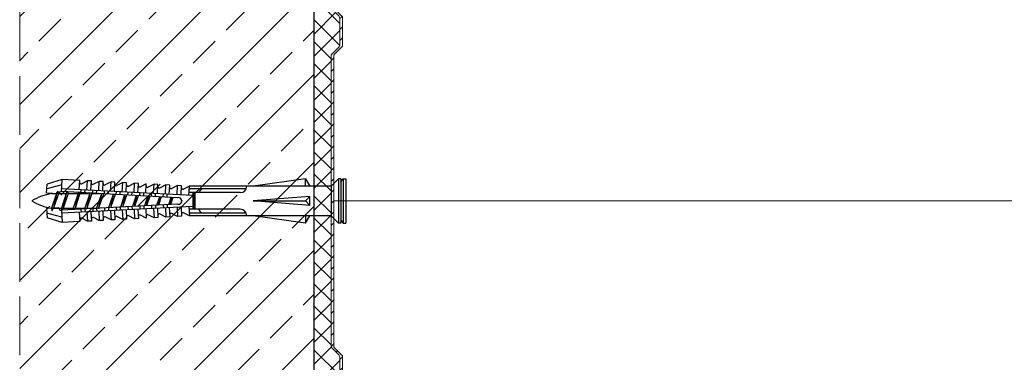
# Model space of a CAD drawing. Header units: millimetres. Extents: x 1525 to 3209, y 569 to 1600.
# Tile 11 of 15: x 2907 to 3108, y 816 to 886. Entities that reach past the tile are written whole.
import ezdxf

# ---------------------------------------------------------------- set-up
doc = ezdxf.new("R2010")
doc.units = ezdxf.units.MM
doc.linetypes.add('ACAD_ISO02W100', pattern=[15, 12, -3])
for name, color, linetype, lineweight in [('_ISOVER WELNA', 7, 'BATTING', 9), ('_RIGIPS AKCESORIA', 7, 'Continuous', 18), ('_RIGIPS PROFIL', 7, 'Continuous', 18), ('KRESKOWANIE', 7, 'Continuous', 9), ('PRZERYWANA', 7, 'ACAD_ISO02W100', 9)]:
    doc.layers.add(name, color=color, linetype=linetype, lineweight=lineweight)
doc.linetypes.add('BATTING', pattern='A,0.00254,-2.54,[134,ltypeshp.shx,S=2.54,R=0,X=-2.54,Y=0],-5.08,[134,ltypeshp.shx,S=2.54,R=180,X=2.54,Y=0],-2.54', length=10.16254)

# ---------------------------------------------------------------- blocks, each defined once
blk = doc.blocks.new('CW 100 ULTRASTIL')
h = blk.add_hatch()
h.set_pattern_fill('ANSI31', color=256, scale=0.5, style=0)
h.paths.add_polyline_path([(179.46, 109.85, -0.198912), (179.6, 110.2), (181.11, 111.71, 0.198912), (181.26, 112.06), (181.26, 117.65, 0.198912), (181.11, 118), (179.6, 119.51, -0.198912), (179.46, 119.86), (179.46, 128.31, -0.414214), (180.26, 129.11), (188.58, 129.11, -0.198912), (188.93, 128.96), (189.64, 128.25, 0.198912), (189.99, 128.11), (190.58, 128.11, 0.198912), (190.93, 128.25), (191.64, 128.96, -0.198912), (191.99, 129.11), (201.28, 129.11, -0.198912), (201.63, 128.96), (202.34, 128.25, 0.198912), (202.69, 128.11), (203.28, 128.11, 0.198912), (203.63, 128.25), (204.34, 128.96, -0.198912), (204.69, 129.11), (213.98, 129.11, -0.198912), (214.33, 128.96), (215.04, 128.25, 0.198912), (215.39, 128.11), (215.98, 128.11, 0.198912), (216.33, 128.25), (217.04, 128.96, -0.198912), (217.39, 129.11), (226.56, 129.11, -0.414214), (227.36, 128.31), (227.36, 123.66), (227.91, 123.66), (227.91, 128.86, 0.414214), (227.11, 129.66), (217.39, 129.66, 0.198912), (217.04, 129.51), (216.33, 128.8, -0.198912), (215.98, 128.66), (215.39, 128.66, -0.198912), (215.04, 128.8), (214.33, 129.51, 0.198912), (213.98, 129.66), (204.69, 129.66, 0.198912), (204.34, 129.51), (203.63, 128.8, -0.198912), (203.28, 128.66), (202.69, 128.66, -0.198912), (202.34, 128.8), (201.63, 129.51, 0.198912), (201.28, 129.66), (191.99, 129.66, 0.198912), (191.64, 129.51), (190.93, 128.8, -0.198912), (190.58, 128.66), (189.99, 128.66, -0.198912), (189.64, 128.8), (188.93, 129.51, 0.198912), (188.58, 129.66), (179.71, 129.66, 0.414214), (178.91, 128.86), (178.91, 119.86, 0.198912), (179.05, 119.51), (180.56, 118, -0.198912), (180.71, 117.65), (180.71, 112.06, -0.198912), (180.56, 111.71), (179.05, 110.2, 0.198912), (178.91, 109.85), (178.91, 50.66, 0.198912), (179.05, 50.31), (180.56, 48.8, -0.198912), (180.71, 48.45), (180.71, 42.86, -0.198912), (180.56, 42.51), (179.05, 41, 0.198912), (178.91, 40.65), (178.91, 31.66, 0.414214), (179.71, 30.86), (188.58, 30.86, 0.198912), (188.93, 31), (189.64, 31.71, -0.198912), (189.99, 31.86), (190.58, 31.86, -0.198912), (190.93, 31.71), (191.64, 31, 0.198912), (191.99, 30.86), (201.28, 30.86, 0.198912), (201.63, 31), (202.34, 31.71, -0.198912), (202.69, 31.86), (203.28, 31.86, -0.198912), (203.63, 31.71), (204.34, 31, 0.198912), (204.69, 30.86), (213.98, 30.86, 0.198912), (214.33, 31), (215.04, 31.71, -0.198912), (215.39, 31.86), (215.98, 31.86, -0.198912), (216.33, 31.71), (217.04, 31, 0.198912), (217.39, 30.86), (224.11, 30.86, 0.414214), (224.91, 31.66), (224.91, 36.86), (224.36, 36.86), (224.36, 32.21, -0.414214), (223.56, 31.41), (217.39, 31.41, -0.198912), (217.04, 31.55), (216.33, 32.26, 0.198912), (215.98, 32.41), (215.39, 32.41, 0.198912), (215.04, 32.26), (214.33, 31.55, -0.198912), (213.98, 31.41), (204.69, 31.41, -0.198912), (204.34, 31.55), (203.63, 32.26, 0.198912), (203.28, 32.41), (202.69, 32.41, 0.198912), (202.34, 32.26), (201.63, 31.55, -0.198912), (201.28, 31.41), (191.99, 31.41, -0.198912), (191.64, 31.55), (190.93, 32.26, 0.198912), (190.58, 32.41), (189.99, 32.41, 0.198912), (189.64, 32.26), (188.93, 31.55, -0.198912), (188.58, 31.41), (180.26, 31.41, -0.414214), (179.46, 32.21), (179.46, 40.65, -0.198912), (179.6, 41), (181.11, 42.51, 0.198912), (181.26, 42.86), (181.26, 48.45, 0.198912), (181.11, 48.8), (179.6, 50.31, -0.198912), (179.46, 50.66)])
at = {"layer": '_RIGIPS PROFIL'}
for p, q in [((178.91, 128.86), (178.91, 119.86)), ((188.58, 129.66), (179.71, 129.66)), ((188.58, 129.11), (180.26, 129.11)), ((188.93, 129.51), (189.64, 128.8)), ((188.93, 128.96), (189.64, 128.25)), ((190.58, 128.66), (189.99, 128.66)), ((191.64, 129.51), (190.93, 128.8)), ((191.64, 128.96), (190.93, 128.25)), ((201.28, 129.66), (191.99, 129.66)), ((201.28, 129.11), (191.99, 129.11)), ((201.63, 129.51), (202.34, 128.8)), ((201.63, 128.96), (202.34, 128.25)), ((203.28, 128.66), (202.69, 128.66)), ((204.34, 129.51), (203.63, 128.8)), ((204.34, 128.96), (203.63, 128.25)), ((204.69, 129.66), (213.98, 129.66)), ((204.69, 129.11), (213.98, 129.11)), ((214.33, 129.51), (215.04, 128.8)), ((214.33, 128.96), (215.04, 128.25)), ((215.98, 128.66), (215.39, 128.66)), ((217.04, 129.51), (216.33, 128.8)), ((217.04, 128.96), (216.33, 128.25)), ((227.11, 129.66), (217.39, 129.66)), ((226.56, 129.11), (217.39, 129.11)), ((227.91, 123.66), (227.91, 128.86)), ((179.46, 128.31), (179.46, 119.86)), ((190.58, 128.11), (189.99, 128.11)), ((203.28, 128.11), (202.69, 128.11)), ((215.98, 128.11), (215.39, 128.11)), ((227.36, 123.66), (227.36, 128.31)), ((227.36, 123.66), (227.91, 123.66)), ((180.56, 118), (179.05, 119.51)), ((181.11, 118), (179.6, 119.51)), ((180.71, 117.65), (180.71, 112.06)), ((181.26, 117.65), (181.26, 112.06)), ((180.56, 111.71), (179.05, 110.2)), ((181.11, 111.71), (179.6, 110.2)), ((178.91, 109.85), (178.91, 50.66)), ((179.46, 109.85), (179.46, 50.66)), ((180.56, 48.8), (179.05, 50.31)), ((181.11, 48.8), (179.6, 50.31)), ((180.71, 42.86), (180.71, 48.45)), ((181.26, 42.86), (181.26, 48.45)), ((180.56, 42.51), (179.05, 41)), ((181.11, 42.51), (179.6, 41)), ((178.91, 31.66), (178.91, 40.65)), ((179.46, 32.21), (179.46, 40.65)), ((224.36, 36.86), (224.36, 32.21)), ((224.36, 36.86), (224.91, 36.86)), ((224.91, 36.86), (224.91, 31.66)), ((188.93, 31.55), (189.64, 32.26)), ((190.58, 32.41), (189.99, 32.41)), ((191.64, 31.55), (190.93, 32.26)), ((201.63, 31.55), (202.34, 32.26)), ((203.28, 32.41), (202.69, 32.41)), ((204.34, 31.55), (203.63, 32.26)), ((214.33, 31.55), (215.04, 32.26)), ((215.98, 32.41), (215.39, 32.41)), ((217.04, 31.55), (216.33, 32.26)), ((188.58, 30.86), (179.71, 30.86)), ((188.58, 31.41), (180.26, 31.41)), ((188.93, 31), (189.64, 31.71)), ((190.58, 31.86), (189.99, 31.86)), ((191.64, 31), (190.93, 31.71)), ((201.28, 31.41), (191.99, 31.41)), ((201.28, 30.86), (191.99, 30.86)), ((201.63, 31), (202.34, 31.71)), ((203.28, 31.86), (202.69, 31.86)), ((204.34, 31), (203.63, 31.71)), ((204.69, 31.41), (213.98, 31.41)), ((204.69, 30.86), (213.98, 30.86)), ((214.33, 31), (215.04, 31.71)), ((215.98, 31.86), (215.39, 31.86)), ((217.04, 31), (216.33, 31.71)), ((223.56, 31.41), (217.39, 31.41)), ((224.11, 30.86), (217.39, 30.86))]:
    blk.add_line(p, q, dxfattribs=at)
for centre, radius, start, end in [((179.71, 128.86), 0.8, 90, 180), ((180.26, 128.31), 0.8, 90, 180), ((188.58, 129.16), 0.5, 45, 90), ((188.58, 128.61), 0.5, 45, 90), ((189.99, 129.16), 0.5, 225, 270), ((190.58, 129.16), 0.5, 270, 315), ((191.99, 129.16), 0.5, 90, 135), ((191.99, 128.61), 0.5, 90, 135), ((201.28, 129.16), 0.5, 45, 90), ((201.28, 128.61), 0.5, 45, 90), ((202.69, 129.16), 0.5, 225, 270), ((203.28, 129.16), 0.5, 270, 315), ((204.69, 129.16), 0.5, 90, 135), ((204.69, 128.61), 0.5, 90, 135), ((213.98, 129.16), 0.5, 45, 90), ((213.98, 128.61), 0.5, 45, 90), ((215.39, 129.16), 0.5, 225, 270), ((215.98, 129.16), 0.5, 270, 315), ((217.39, 129.16), 0.5, 90, 135), ((217.39, 128.61), 0.5, 90, 135), ((226.56, 128.31), 0.8, 0, 90), ((227.11, 128.86), 0.8, 0, 90), ((189.99, 128.61), 0.5, 225, 270), ((190.58, 128.61), 0.5, 270, 315), ((202.69, 128.61), 0.5, 225, 270), ((203.28, 128.61), 0.5, 270, 315), ((215.39, 128.61), 0.5, 225, 270), ((215.98, 128.61), 0.5, 270, 315), ((179.41, 119.86), 0.5, 180, 225), ((179.96, 119.86), 0.5, 180, 225), ((180.21, 117.65), 0.5, 0, 45), ((180.76, 117.65), 0.5, 0, 45), ((180.21, 112.06), 0.5, 315, 0), ((180.76, 112.06), 0.5, 315, 0), ((179.41, 109.85), 0.5, 135, 180), ((179.96, 109.85), 0.5, 135, 180), ((179.41, 50.66), 0.5, 180, 225), ((179.96, 50.66), 0.5, 180, 225), ((180.21, 48.45), 0.5, 0, 45), ((180.76, 48.45), 0.5, 0, 45), ((180.21, 42.86), 0.5, 315, 0), ((180.76, 42.86), 0.5, 315, 0), ((179.41, 40.65), 0.5, 135, 180), ((179.96, 40.65), 0.5, 135, 180), ((180.26, 32.21), 0.8, 180, 270), ((189.99, 31.91), 0.5, 90, 135), ((190.58, 31.91), 0.5, 45, 90), ((202.69, 31.91), 0.5, 90, 135), ((203.28, 31.91), 0.5, 45, 90), ((215.39, 31.91), 0.5, 90, 135), ((215.98, 31.91), 0.5, 45, 90), ((223.56, 32.21), 0.8, 270, 0), ((179.71, 31.66), 0.8, 180, 270), ((188.58, 31.91), 0.5, 270, 315), ((188.58, 31.36), 0.5, 270, 315), ((189.99, 31.36), 0.5, 90, 135), ((190.58, 31.36), 0.5, 45, 90), ((191.99, 31.91), 0.5, 225, 270), ((191.99, 31.36), 0.5, 225, 270), ((201.28, 31.91), 0.5, 270, 315), ((201.28, 31.36), 0.5, 270, 315), ((202.69, 31.36), 0.5, 90, 135), ((203.28, 31.36), 0.5, 45, 90), ((204.69, 31.91), 0.5, 225, 270), ((204.69, 31.36), 0.5, 225, 270), ((213.98, 31.91), 0.5, 270, 315), ((213.98, 31.36), 0.5, 270, 315), ((215.39, 31.36), 0.5, 90, 135), ((215.98, 31.36), 0.5, 45, 90), ((217.39, 31.91), 0.5, 225, 270), ((217.39, 31.36), 0.5, 225, 270), ((224.11, 31.66), 0.8, 270, 0)]:
    blk.add_arc(centre, radius, start, end, dxfattribs=at)
blk = doc.blocks.new('kolek rozprezny komplet 60')
for p, q in [((393.81, 219.85), (390.76, 218.91)), ((393.68, 217.35), (393.81, 219.85)), ((397.41, 219.66), (393.81, 219.85)), ((397.31, 217.76), (397.41, 219.66)), ((399, 219.58), (397.82, 218.98)), ((398.9, 217.68), (399, 219.58)), ((399.8, 219.54), (399, 219.58)), ((399.7, 217.64), (399.8, 219.54)), ((401.4, 219.45), (400.22, 218.85)), ((401.3, 217.56), (401.4, 219.45)), ((402.2, 219.41), (401.4, 219.45)), ((402.1, 217.51), (402.2, 219.41)), ((403.8, 219.33), (402.61, 218.72)), ((403.7, 217.43), (403.8, 219.33)), ((404.6, 219.29), (403.8, 219.33)), ((404.5, 217.39), (404.6, 219.29)), ((406.19, 219.2), (405.01, 218.6)), ((406.09, 217.3), (406.19, 219.2)), ((406.99, 219.16), (406.19, 219.2)), ((406.89, 217.26), (406.99, 219.16)), ((408.59, 219.08), (407.41, 218.47)), ((408.49, 217.18), (408.59, 219.08)), ((409.39, 219.03), (408.59, 219.08)), ((409.29, 217.14), (409.39, 219.03)), ((410.99, 218.95), (409.8, 218.35)), ((410.89, 217.05), (410.99, 218.95)), ((443.47, 219.95), (432.8, 218.45)), ((443.47, 218.45), (443.47, 219.95)), ((443.47, 219.95), (444.34, 218.45)), ((450.17, 219.95), (448.67, 218.45)), ((450.17, 219.95), (450.17, 210.95)), ((450.67, 219.95), (450.17, 219.95)), ((450.67, 219.95), (450.67, 210.95)), ((450.67, 219.35), (451.17, 219.95)), ((451.17, 219.95), (451.67, 219.95)), ((451.17, 219.95), (451.17, 210.95)), ((451.67, 219.95), (451.67, 210.95)), ((390.66, 217.01), (390.76, 218.91)), ((393.15, 216.88), (390.66, 217.01)), ((393.75, 218.75), (390.71, 217.96)), ((391.67, 216.95), (392.67, 216.95)), ((392.67, 216.95), (391.67, 213.95)), ((392.67, 216.95), (392.07, 213.95)), ((393.07, 216.95), (392.07, 213.95)), ((392.67, 216.95), (393.04, 217.45)), ((393.07, 216.95), (393.04, 217.45)), ((393.07, 216.95), (394.67, 216.95)), ((394.67, 216.95), (393.67, 213.95)), ((417.38, 216.11), (393.68, 217.35)), ((420.47, 216.55), (393.71, 217.95)), ((394.67, 216.95), (394.07, 213.95)), ((395.07, 216.95), (394.07, 213.95)), ((394.67, 216.95), (394.92, 217.29)), ((395.07, 216.95), (395.05, 217.28)), ((395.07, 216.95), (397.07, 216.95)), ((397.07, 216.95), (396.07, 213.95)), ((397.07, 216.95), (396.47, 213.95)), ((397.47, 216.95), (396.47, 213.95)), ((397.07, 216.95), (397.23, 217.17)), ((397.47, 216.95), (397.46, 217.16)), ((397.47, 216.95), (399.47, 216.95)), ((397.67, 217.14), (397.71, 217.74)), ((398.47, 217.1), (398.5, 217.7)), ((399.47, 216.95), (398.47, 213.95)), ((399.47, 216.95), (398.87, 213.95)), ((399.87, 216.95), (398.87, 213.95)), ((399.47, 216.95), (399.55, 217.05)), ((399.87, 216.95), (399.87, 217.03)), ((399.87, 216.95), (401.38, 216.95)), ((400.07, 217.02), (400.1, 217.62)), ((400.87, 216.98), (400.9, 217.58)), ((401.87, 216.92), (400.87, 213.95)), ((401.87, 216.92), (401.27, 213.95)), ((402.26, 216.9), (401.27, 213.95)), ((402.47, 216.89), (402.5, 217.49)), ((403.27, 216.85), (403.3, 217.45)), ((404.86, 216.77), (404.9, 217.37)), ((405.66, 216.73), (405.69, 217.32)), ((407.26, 216.64), (407.29, 217.24)), ((408.06, 216.6), (408.09, 217.2)), ((409.66, 216.52), (409.69, 217.12)), ((410.46, 216.47), (410.49, 217.07)), ((412.59, 218.87), (411.4, 218.26)), ((412.05, 216.39), (412.09, 216.99)), ((412.49, 216.97), (412.59, 218.87)), ((413.38, 218.82), (412.59, 218.87)), ((412.85, 216.35), (412.89, 216.95)), ((413.28, 216.93), (413.38, 218.82)), ((414.98, 218.74), (413.8, 218.14)), ((414.88, 216.84), (414.98, 218.74)), ((415.78, 218.7), (414.98, 218.74)), ((415.68, 216.8), (415.78, 218.7)), ((417.38, 218.62), (416.2, 218.01)), ((417.28, 216.72), (417.38, 218.62)), ((418.18, 218.57), (417.38, 218.62)), ((418.08, 216.68), (418.18, 218.57)), ((419.78, 218.49), (418.59, 217.89)), ((419.68, 216.59), (419.78, 218.49)), ((430.17, 217.15), (419.71, 217.15)), ((431.37, 217.95), (419.75, 217.95)), ((448.67, 218.45), (419.77, 218.45)), ((420.47, 217.15), (420.47, 213.75)), ((420.67, 217.15), (420.67, 213.75)), ((420.87, 217.15), (420.87, 213.75)), ((448.67, 218.45), (448.67, 212.45)), ((448.67, 216.95), (448.67, 213.95)), ((404.22, 216.8), (403.31, 214.05)), ((404.24, 216.8), (403.7, 214.07)), ((404.62, 216.78), (403.72, 214.07)), ((406.58, 216.68), (405.75, 214.18)), ((406.62, 216.68), (406.12, 214.2)), ((406.98, 216.66), (406.16, 214.2)), ((408.94, 216.55), (408.19, 214.31)), ((408.99, 216.55), (408.55, 214.33)), ((409.34, 216.53), (408.6, 214.33)), ((411.3, 216.43), (410.64, 214.44)), ((411.37, 216.43), (410.98, 214.45)), ((411.69, 216.41), (411.04, 214.46)), ((413.66, 216.31), (413.08, 214.56)), ((413.75, 216.3), (413.4, 214.58)), ((414.05, 216.29), (413.49, 214.58)), ((414.45, 216.27), (414.48, 216.86)), ((415.25, 216.22), (415.28, 216.82)), ((416.02, 216.18), (415.52, 214.69)), ((416.12, 216.18), (415.83, 214.71)), ((416.41, 216.16), (415.93, 214.71)), ((418.22, 215.58), (418.01, 214.95)), ((444.34, 216.37), (432.8, 215.45)), ((432.8, 215.45), (443.47, 215.45)), ((444.34, 214.53), (432.8, 215.45)), ((444.34, 216.37), (443.47, 215.45)), ((444.34, 214.53), (443.47, 215.45)), ((444.34, 214.53), (444.34, 216.37)), ((393.15, 214.02), (390.66, 213.89)), ((390.66, 213.89), (390.76, 211.99)), ((393.75, 212.15), (390.71, 212.94)), ((391.67, 213.95), (391.71, 213.45)), ((391.71, 213.45), (392.07, 213.95)), ((392.07, 213.95), (393.67, 213.95)), ((393.67, 213.95), (393.7, 213.55)), ((417.38, 214.79), (393.68, 213.55)), ((393.68, 213.55), (393.81, 211.05)), ((420.47, 214.35), (393.71, 212.95)), ((393.78, 213.55), (394.07, 213.95)), ((394.07, 213.95), (396.07, 213.95)), ((396.07, 213.95), (396.09, 213.67)), ((396.28, 213.68), (396.47, 213.95)), ((396.47, 213.95), (398.47, 213.95)), ((397.31, 213.14), (397.41, 211.24)), ((397.67, 213.76), (397.71, 213.16)), ((398.47, 213.95), (398.48, 213.8)), ((398.47, 213.8), (398.5, 213.2)), ((398.77, 213.81), (398.87, 213.95)), ((398.87, 213.95), (400.87, 213.95)), ((398.9, 213.22), (399, 211.32)), ((399.7, 213.26), (399.8, 211.36)), ((400.07, 213.88), (400.1, 213.28)), ((400.87, 213.95), (400.88, 213.92)), ((400.87, 213.92), (400.9, 213.32)), ((401.27, 213.95), (401.38, 213.95)), ((401.27, 213.94), (401.27, 213.95)), ((401.3, 213.35), (401.4, 211.45)), ((402.1, 213.39), (402.2, 211.49)), ((402.47, 214.01), (402.5, 213.41)), ((403.27, 214.05), (403.3, 213.45)), ((403.7, 213.47), (403.8, 211.57)), ((404.5, 213.51), (404.6, 211.62)), ((404.86, 214.13), (404.9, 213.53)), ((405.66, 214.17), (405.69, 213.58)), ((406.09, 213.6), (406.19, 211.7)), ((406.89, 213.64), (406.99, 211.74)), ((407.26, 214.26), (407.29, 213.66)), ((408.06, 214.3), (408.09, 213.7)), ((408.49, 213.72), (408.59, 211.82)), ((409.29, 213.76), (409.39, 211.87)), ((409.66, 214.38), (409.69, 213.79)), ((410.46, 214.43), (410.49, 213.83)), ((410.89, 213.85), (410.99, 211.95)), ((412.05, 214.51), (412.09, 213.91)), ((412.49, 213.93), (412.59, 212.03)), ((412.85, 214.55), (412.89, 213.95)), ((413.28, 213.97), (413.38, 212.08)), ((414.45, 214.64), (414.48, 214.04)), ((414.88, 214.06), (414.98, 212.16)), ((415.25, 214.68), (415.28, 214.08)), ((415.68, 214.1), (415.78, 212.2)), ((417.38, 212.29), (416.2, 212.89)), ((417.28, 214.18), (417.38, 212.29)), ((418.08, 214.22), (418.18, 212.33)), ((419.78, 212.41), (418.59, 213.01)), ((419.68, 214.31), (419.78, 212.41)), ((430.17, 213.75), (419.71, 213.75)), ((431.37, 212.95), (419.75, 212.95)), ((393.81, 211.05), (390.76, 211.99)), ((397.41, 211.24), (393.81, 211.05)), ((399, 211.32), (397.82, 211.93)), ((399.8, 211.36), (399, 211.32)), ((401.4, 211.45), (400.22, 212.05)), ((402.2, 211.49), (401.4, 211.45)), ((403.8, 211.57), (402.61, 212.18)), ((404.6, 211.62), (403.8, 211.57)), ((406.19, 211.7), (405.01, 212.3)), ((406.99, 211.74), (406.19, 211.7)), ((408.59, 211.82), (407.41, 212.43)), ((409.39, 211.87), (408.59, 211.82)), ((410.99, 211.95), (409.8, 212.55)), ((412.59, 212.03), (411.4, 212.64)), ((413.38, 212.08), (412.59, 212.03)), ((414.98, 212.16), (413.8, 212.76)), ((415.78, 212.2), (414.98, 212.16)), ((418.18, 212.33), (417.38, 212.29)), ((448.67, 212.45), (419.77, 212.45)), ((443.47, 210.95), (432.8, 212.45)), ((443.47, 212.45), (443.47, 210.95)), ((443.47, 210.95), (444.34, 212.45)), ((450.17, 210.95), (448.67, 212.45)), ((450.67, 210.95), (450.17, 210.95)), ((450.67, 211.55), (451.17, 210.95)), ((451.17, 210.95), (451.67, 210.95))]:
    blk.add_line(p, q)
for centre, radius, start, end in [((397.68, 219.24), 0.3, 177, 297), ((400.08, 219.12), 0.3, 177, 297), ((402.48, 218.99), 0.3, 177, 297), ((393.41, 206.24), 10.85, 99.2038, 121.9083), ((393.65, 216.85), 0.5, 87, 177), ((404.87, 218.87), 0.3, 177, 297), ((407.27, 218.74), 0.3, 177, 297), ((409.67, 218.61), 0.3, 177, 297), ((411.27, 218.53), 0.3, 177, 297), ((413.66, 218.41), 0.3, 177, 297), ((416.06, 218.28), 0.3, 177, 297), ((418.46, 218.15), 0.3, 177, 297), ((422.67, 216.95), 1, 90, 168.463), ((430.17, 218.45), 1.3, 270, 0), ((393.41, 224.66), 10.85, 238.0917, 260.7962), ((417.55, 215.45), 0.682, 255.8604, 104.1386), ((393.65, 214.05), 0.5, 183, 273), ((416.06, 212.62), 0.3, 63, 183), ((418.46, 212.75), 0.3, 63, 183), ((422.67, 213.95), 1, 191.537, 270), ((430.17, 212.45), 1.3, 0, 90), ((397.68, 211.66), 0.3, 63, 183), ((400.08, 211.78), 0.3, 63, 183), ((402.48, 211.91), 0.3, 63, 183), ((404.87, 212.03), 0.3, 63, 183), ((407.27, 212.16), 0.3, 63, 183), ((409.67, 212.29), 0.3, 63, 183), ((411.27, 212.37), 0.3, 63, 183), ((413.66, 212.5), 0.3, 63, 183)]:
    blk.add_arc(centre, radius, start, end)

msp = doc.modelspace()

# ---------------------------------------------------------------- hatches: boundary and pattern name
at = {"layer": '_RIGIPS AKCESORIA'}
h = msp.add_hatch(dxfattribs=at)
h.set_pattern_fill('ANSI37', color=256, style=0)
h.set_pattern_definition([(45, (671.5678, -190.705), (-2.245064, 2.245064), []), (135, (671.5678, -190.705), (-2.245064, -2.245064), [])])
h.paths.add_polyline_path([(2970.27, 878.77, -0.198912), (2970.42, 879.13), (2971.92, 880.63, 0.198912), (2972.07, 880.99), (2972.07, 886.57, 0.198912), (2971.92, 886.93), (2970.42, 888.43, -0.198912), (2970.27, 888.79), (2970.27, 897.78, -0.414214), (2971.07, 898.58), (2966.77, 898.58), (2966.77, 799.78), (2971.07, 799.78, -0.414214), (2970.27, 800.58), (2970.27, 809.57, -0.198912), (2970.42, 809.93), (2971.92, 811.43, 0.198912), (2972.07, 811.79), (2972.07, 817.37, 0.198912), (2971.92, 817.73), (2970.42, 819.23, -0.198912), (2970.27, 819.59)])
at = {"layer": 'KRESKOWANIE'}
h = msp.add_hatch(dxfattribs=at)
h.set_pattern_fill('ANSI33', color=256, scale=2, angle=180, style=0)
h.set_pattern_definition([(225, (1031.568, -575.273), (8.980256, -8.980256), []), (225, (1022.588, -575.273), (8.980256, -8.980256), [6.35, -3.175])])
h.paths.add_polyline_path([(2966.77, 1024.68), (2906.77, 1024.68), (2906.77, 673.68), (2966.77, 673.68)])

# ---------------------------------------------------------------- linework, layer by layer
msp.add_line((2966.77, 1024.68), (2966.77, 673.68))
at = {"layer": '_ISOVER WELNA', "ltscale": 4.8}
msp.add_line((3176.77, 849.18), (2970.82, 849.18), dxfattribs=at)
at = {"layer": 'PRZERYWANA'}
msp.add_line((2906.77, 1024.68), (2906.77, 673.68), dxfattribs=at)

# ---------------------------------------------------------------- block references
msp.add_blockref('kolek rozprezny komplet 60', (2521.6, 633.73))
at = {"layer": '_RIGIPS PROFIL'}
msp.add_blockref('CW 100 ULTRASTIL', (2791.36, 768.92), dxfattribs=at)

doc.saveas('drawing.dxf')
